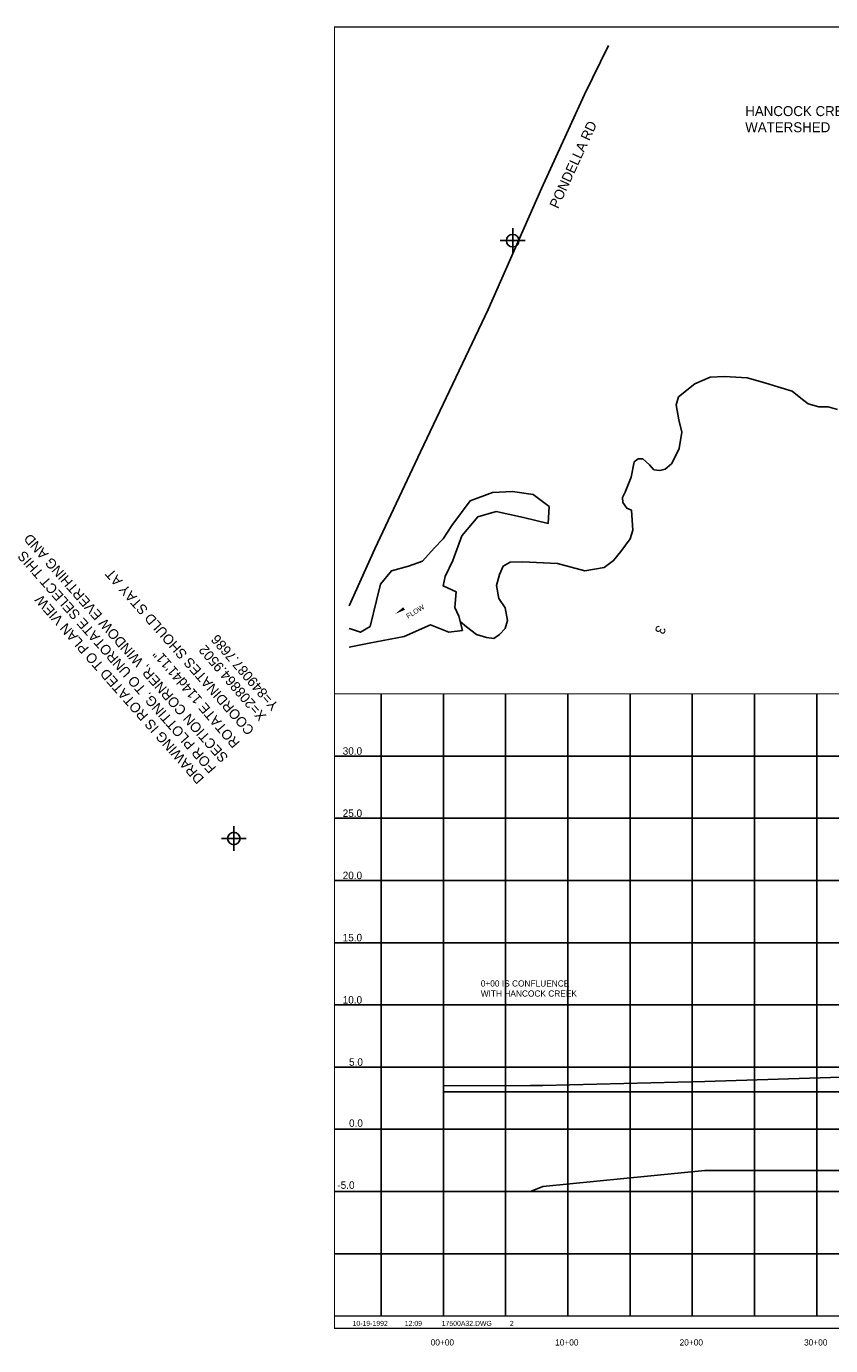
# Model space of a CAD drawing. Extents: x 207199 to 225687, y 844895 to 855615.
# Tile 1 of 3: x 207199 to 213660, y 845011 to 855615. Entities that reach past the tile are written whole.
import ezdxf
from ezdxf.enums import TextEntityAlignment as Align

# ---------------------------------------------------------------- set-up
doc = ezdxf.new("R2010")
doc.units = 0
doc.header["$LTSCALE"] = 500
doc.header["$PDMODE"] = 34
doc.header["$PDSIZE"] = 100
doc.linetypes.add('DASHED', pattern=[0])
doc.linetypes.add('STREAM', pattern=[0])
doc.layers.get('0').update_dxf_attribs({"linetype": 'CONTINUOUS'})
for name, color, linetype in [('BORDER', 1, 'CONTINUOUS'), ('EXISTING', 7, 'CONTINUOUS'), ('GRID', 2, 'CONTINUOUS'), ('MAJROADS', 9, 'CONTINUOUS'), ('SEC', 2, 'CONTINUOUS'), ('TEXT', 7, 'CONTINUOUS'), ('TRUNKS', 5, 'STREAM'), ('WATER', 4, 'CONTINUOUS')]:
    doc.layers.add(name, color=color, linetype=linetype)

# ---------------------------------------------------------------- blocks, each defined once
blk = doc.blocks.new('LOGON')
at = {"color": 0}
blk.add_attdef('DATE', text='', height=1, dxfattribs=at).set_placement((-1.865901, 1.75989), align=Align.RIGHT)
for tag, p in [('TIME', (1.557062, 1.75989)), ('DRAWING', (8.973544, 1.75989)), ('OPERATOR', (22.664488, 1.75989))]:
    blk.add_attdef(tag, p, '', height=1, dxfattribs=at)
blk = doc.blocks.new('FLARROW')
at = {"color": 0}
blk.add_lwpolyline([(-0.279745, 0.018706, 0, 0.05, 0), (-0.111925, 0.018706, 0, 0, -0.087559), (-0.012404, 0.001143, 0, 0, 0.245722), (0.075409, 0.012852, 0, 0, -0.309425), (0.212006, 0.014803, 0, 0, 0), (0.278354, 0.012852, 0, 0, 0)], format="xyseb", dxfattribs=at)
blk.add_text('FLOW', height=0.08, dxfattribs=at).set_placement((0.014916, -0.15692), align=Align.CENTER)

msp = doc.modelspace()

# ---------------------------------------------------------------- linework, layer by layer
at = {"layer": 'BORDER', "color": 0, "const_width": 10}
msp.add_lwpolyline([(209673.944292, 845149.972764), (225673.944292, 845150.006459), (225673.922264, 855610.006459), (209673.922264, 855609.972764)], close=True, dxfattribs=at)
for points in [[(209673.933552, 850249.972764), (225673.933552, 850250.006459)], [(209673.944082, 845249.972764), (225673.944082, 845250.006459)]]:
    msp.add_lwpolyline(points, dxfattribs=at)
at = {"layer": 'EXISTING', "color": 0}
for points in [[(210548.940923, 847099.974607), (211248.940923, 847101.974607), (211348.940923, 847102.974607), (212648.940923, 847133.974607), (214248.940923, 847183.974607), (214298.940923, 847183.974607), (214338.940923, 847183.974607), (214348.940923, 847184.974607), (215436.940923, 847199.974607), (215536.940923, 847198.974607), (215561.940923, 847198.974607), (215611.940923, 847253.974607), (216948.940923, 847348.974607), (218348.940923, 847445.974607), (219448.940923, 847545.974607), (220548.940923, 847636.974607), (221373.940923, 847648.974607), (221448.940923, 847648.974607), (221488.940923, 847648.974607), (221538.940923, 847648.974607), (223248.940923, 847708.974607), (224268.940923, 847838.974607)], [(210548.940923, 847049.974607), (211248.940923, 847049.974607), (211348.940923, 847049.974607), (212648.940923, 847050.974607), (214248.940923, 847051.974607), (214298.940923, 847051.974607), (214338.940923, 847051.974607), (214348.940923, 847051.974607), (215436.940923, 847052.974607), (215536.940923, 847051.974607), (215561.940923, 847128.974607), (215611.940923, 847130.974607), (216948.940923, 847146.974607), (218348.940923, 847173.974607), (219448.940923, 847190.974607), (220548.940923, 847256.974607), (221373.940923, 847261.974607), (221448.940923, 847261.974607), (221488.940923, 847261.974607), (221538.940923, 847261.974607), (223248.940923, 847439.974607), (224268.940923, 847516.974607)]]:
    msp.add_lwpolyline(points, dxfattribs=at)
at = {"layer": 'EXISTING', "color": 0, "linetype": 'DASHED'}
msp.add_lwpolyline([(210548.940923, 846249.974607), (211248.940923, 846249.974607), (211348.940923, 846289.974607), (212648.940923, 846419.974607), (214248.940923, 846419.974607), (214298.940923, 846411.974607), (214338.940923, 846411.974607), (214348.940923, 846399.974607), (215436.940923, 846524.974607), (215536.940923, 846899.974607), (215561.940923, 846899.974607), (215611.940923, 846899.974607), (216948.940923, 847024.974607), (218348.940923, 846779.974607), (219448.940923, 846849.974607), (220548.940923, 847038.974607), (221373.940923, 846799.974607), (221448.940923, 846899.974607), (221488.940923, 846899.974607), (221538.940923, 847109.974607), (223248.940923, 847409.974607), (224268.940923, 847249.974607)], dxfattribs=at)
at = {"layer": 'GRID', "color": 0}
for points in [[(210048.944082, 845249.973554), (210048.933552, 850249.973554)], [(210548.944082, 845249.974607), (210548.933552, 850249.974607)], [(211048.944082, 845249.97566), (211048.933552, 850249.97566)], [(211548.944082, 845249.976713), (211548.933552, 850249.976713)], [(212048.944082, 845249.977766), (212048.933552, 850249.977766)], [(212548.944082, 845249.978819), (212548.933552, 850249.978819)], [(213048.944082, 845249.979872), (213048.933552, 850249.979872)], [(213548.944082, 845249.980925), (213548.933552, 850249.980925)], [(209673.934605, 849749.972764), (225673.934605, 849750.006459)], [(209673.935658, 849249.972764), (225673.935658, 849250.006459)], [(209673.936711, 848749.972764), (225673.936711, 848750.006459)], [(209673.937764, 848249.972764), (225673.937764, 848250.006459)], [(209673.938817, 847749.972764), (225673.938817, 847750.006459)], [(209673.93987, 847249.972764), (225673.93987, 847250.006459)], [(209673.940923, 846749.972764), (225673.940923, 846750.006459)], [(209673.941976, 846249.972764), (225673.941976, 846250.006459)], [(209673.943029, 845749.972764), (225673.943029, 845750.006459)]]:
    msp.add_lwpolyline(points, dxfattribs=at)
at = {"layer": 'MAJROADS', "color": 0}
msp.add_lwpolyline([(211875.761361, 855461.125198), (211682.077692, 855067.336398), (211337.647714, 854312.617245), (210908.832254, 853338.336367), (210364.329183, 852196.178194), (209998.088767, 851414.664735), (209790.960381, 850957.712734)], dxfattribs=at)
at = {"layer": 'SEC', "color": 0}
for p in [(211105.885087, 853893.070352), (208864.950152, 849087.768561)]:
    msp.add_point(p, dxfattribs=at)
at = {"layer": 'TRUNKS', "color": 0}
msp.add_lwpolyline([(210684.155643, 850831.198674), (210734.230423, 850787.638869), (210814.298997, 850725.858829), (210894.559042, 850702.204647), (210953.526472, 850695.158187), (211000.93699, 850726.671604), (211044.564704, 850776.579896), (211063.134024, 850839.989672), (211045.764605, 850940.831713), (210993.392592, 851016.598334), (210974.912587, 851120.32109), (211000.111374, 851209.448801), (211030.203552, 851277.300923), (211084.486087, 851308.154799), (211184.009045, 851311.780185), (211466.195721, 851296.487363), (211686.793827, 851239.251825), (211839.939778, 851266.859071), (211916.591463, 851321.226735), (211975.716311, 851395.308358), (212049.227706, 851496.444025), (212070.452218, 851565.840753), (212063.929091, 851685.754236), (212060.129261, 851725.650223), (212022.211898, 851742.466441), (211991.809067, 851786.996245), (211988.894301, 851828.887882), (212009.476297, 851869.911482), (212056.593189, 851992.305713), (212082.208969, 852114.682918), (212114.33085, 852138.647752), (212152.456709, 852138.456281), (212205.471238, 852091.062789), (212240.524912, 852051.634873), (212287.74396, 852045.022431), (212330.295139, 852054.809214), (212381.020392, 852099.181599), (212408.023359, 852149.298388), (212442.76638, 852222.252398), (212465.0504, 852353.271747), (212439.923902, 852452.777679), (212419.656743, 852574.010246), (212438.226063, 852637.420022), (212570.253843, 852741.261959), (212691.903403, 852794.778612), (212808.936171, 852800.191152), (212990.26378, 852789.030023), (213130.827364, 852750.572301), (213235.920281, 852718.293002), (213351.876515, 852683.584032), (213421.966836, 852626.229312), (213478.747144, 852581.942057), (213565.879205, 852557.628334), (213640.135272, 852558.130457), (213716.404016, 852536.246404)], dxfattribs=at)
at = {"layer": 'WATER', "color": 0}
msp.add_lwpolyline([(209790.927355, 850776.434696), (209817.800304, 850766.388061), (209882.045734, 850745.578513), (209959.513729, 850792.563962), (210010.317972, 850999.986369), (210044.350085, 851132.026796), (210131.491078, 851239.220258), (210269.167087, 851276.532709), (210380.53258, 851316.906876), (210475.260556, 851420.550772), (210548.203284, 851497.396303), (210616.620745, 851604.101915), (210765.080067, 851802.827024), (210943.264857, 851867.425691), (211104.189665, 851875.36591), (211269.63974, 851853.446048), (211399.594151, 851755.656355), (211391.872554, 851620.554212), (211192.037131, 851667.808889), (210973.478175, 851714.575716), (210824.665617, 851673.225849), (210697.503693, 851520.022638), (210623.9385, 851323.24893), (210563.595873, 851194.270219), (210546.823742, 851118.888239), (210653.041504, 851069.194311), (210641.28249, 850945.228717), (210673.093973, 850874.859855), (210702.33159, 850759.456945), (210594.027813, 850745.393293), (210446.32557, 850805.248071), (210235.218983, 850709.813622), (209951.792132, 850657.461819), (209790.900007, 850626.319106)], dxfattribs=at)

# ---------------------------------------------------------------- block references
at = {"layer": 'TEXT', "color": 0, "xscale": 40, "yscale": 40, "zscale": 40, "rotation": 0.000121}
msp.add_blockref('LOGON', (210176.715857, 845099.818609), dxfattribs=at).add_auto_attribs({'DATE': '10-19-1992', 'TIME': '12:09', 'OPERATOR': '2', 'DRAWING': '17500A32.DWG'})
at = {"layer": 'TRUNKS', "color": 0, "xscale": 500, "yscale": 500, "zscale": 500, "rotation": 31.841956}
msp.add_blockref('FLARROW', (210285.847869, 850957.875696), dxfattribs=at)

# ---------------------------------------------------------------- texts
at = {"layer": 'MAJROADS', "color": 0}
msp.add_text('PONDELLA RD', height=80, rotation=65.313611, dxfattribs=at).set_placement((211470.203439, 854144.7162))
at = {"layer": 'TEXT', "color": 0}
for s, height, p in [('HANCOCK CREEK', 80, (212974.302386, 854893.928115)), ('WATERSHED', 80, (212974.302386, 854764.404306)), ('0+00 IS CONFLUENCE', 50, (210849.396416, 847897.399623)), ('WITH HANCOCK CREEK', 50, (210849.396416, 847816.447242))]:
    msp.add_text(s, height=height, dxfattribs=at).set_placement(p)
for s, height, rotation, p in [('SECTION CORNER, WINDOW EVERTHING AND', 80, 131.479762, (208825.059652, 849742.114865)), ('FOR PLOTTING. TO UNROTATE SELECT THIS', 80, 131.479762, (208728.021745, 849656.324062)), ('COORDINATES SHOULD STAY AT', 80, 131.479762, (209035.211011, 849962.483415)), ('DRAWING IS ROTATED TO PLAN VIEW  ', 80, 131.479762, (208630.983837, 849570.53326)), ('X=208864.9502', 80, 130.627222, (209131.822333, 850075.239208)), ('Y=849087.7686', 80, 130.627222, (209230.125986, 850159.576679)), ('ROTATE 114d41\'11"', 80, 130.627222, (208918.415358, 849858.02191)), ('30.0', 60, 0.000121, (209739.923168, 849760.629606)), ('25.0', 60, 0.000121, (209739.924221, 849260.629606)), ('20.0', 60, 0.000121, (209739.925274, 848760.629606)), ('15.0', 60, 0.000121, (209739.926327, 848260.629606)), ('10.0', 60, 0.000121, (209739.92738, 847760.629606)), ('5.0', 60, 0.000121, (209790.928432, 847260.629713)), ('0.0', 60, 0.000121, (209790.929466, 846769.688598)), ('-5.0', 60, 0.000121, (209697.075959, 846271.527563))]:
    msp.add_text(s, height=height, rotation=rotation, dxfattribs=at).set_placement(p)
for s, height, rotation, p in [('3', 80, 245.313611, (212257.138371, 850780.828086)), ('00+00', 50, 0.000121, (210540.878294, 845012.244592)), ('10+00', 50, 0.000121, (211540.966293, 845012.246698)), ('20+00', 50, 0.000121, (212540.966293, 845012.248804)), ('30+00', 50, 0.000121, (213540.966293, 845012.25091))]:
    msp.add_text(s, height=height, rotation=rotation, dxfattribs=at).set_placement(p, align=Align.CENTER)

doc.saveas('drawing.dxf')
